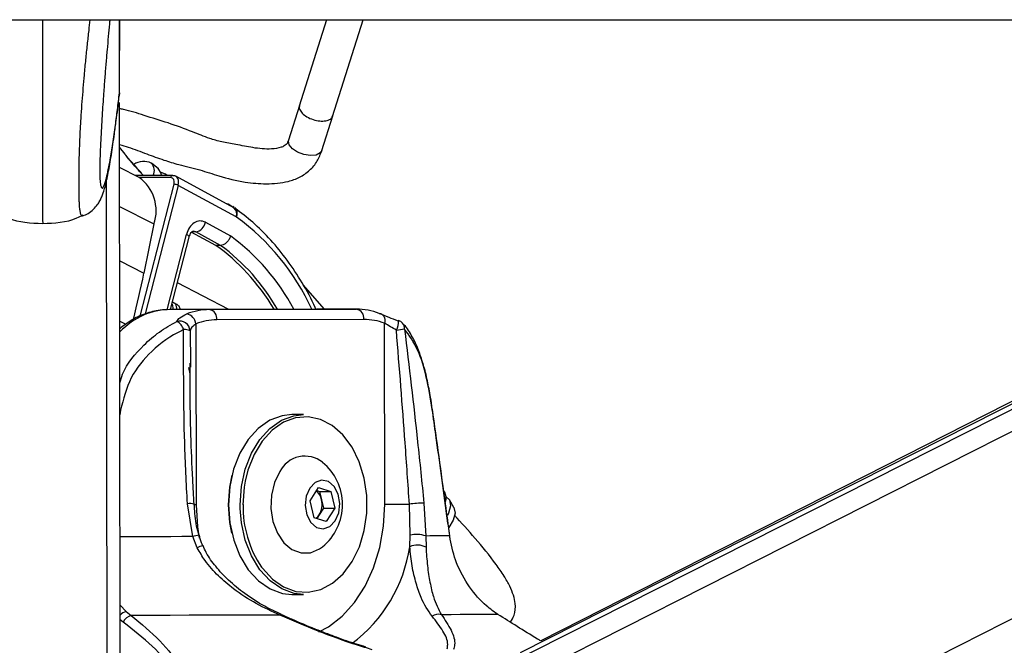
# Model space of a CAD drawing. Header units: millimetres. Extents: x 1508 to 17407, y 390 to 16320.
# Tile 19 of 66: x 6308 to 6500, y 5779 to 5901. Entities that reach past the tile are written whole.
import ezdxf

# ---------------------------------------------------------------- set-up
doc = ezdxf.new("R2010")
doc.units = ezdxf.units.MM
doc.header["$LTSCALE"] = 2
doc.layers.add('COMPONENT_GEOMETRY', color=7, linetype='Continuous')
doc.styles.add('SLDTEXTSTYLE0', font='TXT', dxfattribs={"width": 0.75})
doc.dimstyles.new('SLDDIMSTYLE1', dxfattribs={"dimtxt": 100, "dimasz": 6.604, "dimexe": 0, "dimexo": 0.0625, "dimgap": 25, "dimtad": 0, "dimtih": 1, "dimtoh": 1, "dimdec": 0, "dimrnd": 1e-09, "dimzin": 12, "dimdsep": 46, "dimtxsty": 'SLDTEXTSTYLE0', "dimsah": 1, "dimcen": 0.09, "dimadec": 0, "dimazin": 3, "dimtfac": 1, "dimtdec": 0, "dimtofl": 0, "dimtmove": 0, "dimatfit": 3, "dimfxl": 1, "dimfrac": 2, "dimtolj": 1, "dimtzin": 12, "dimarcsym": 0})

# ---------------------------------------------------------------- blocks, each defined once
blk = doc.blocks.new('_D_5')
at = {"layer": 'COMPONENT_GEOMETRY', "color": 7}
for p, q in [((8881.73, 5900.55), (9410.21, 5900.55)), ((9403.86, 5900.55), (9403.86, 3831.64)), ((9203.79, 3811.33), (9173.32, 3811.33)), ((9173.32, 3811.33), (9173.32, 3652.58)), ((9603.93, 3811.33), (9634.4, 3811.33)), ((9634.4, 3811.33), (9634.4, 3652.58)), ((9173.32, 3652.58), (9203.79, 3652.58)), ((9634.4, 3652.58), (9603.93, 3652.58)), ((9403.86, 1434.05), (9403.86, 3502.96)), ((3768.31, 1434.05), (9410.21, 1434.05))]:
    blk.add_line(p, q, dxfattribs=at)
for points in [[(9403.86, 5900.55), (9402.84, 5893.95), (9404.88, 5893.95)], [(9403.86, 1434.05), (9404.88, 1440.65), (9402.84, 1440.65)]]:
    blk.add_solid(points, dxfattribs=at)
at = {"layer": 'COMPONENT_GEOMETRY', "color": 7, "char_height": 100, "attachment_point": 1, "style": 'SLDTEXTSTYLE0'}
for s, insert in [('7\'3.92"', (9203.79, 3781.48)), ('2233', (9256.08, 3631.87))]:
    blk.add_mtext(s, dxfattribs=dict(at, insert=insert))

msp = doc.modelspace()

# ---------------------------------------------------------------- linework, layer by layer
at = {"color": 7, "linetype": 'Continuous', "lineweight": 25}
for p, q in [((3770.62, 5900.55), (6310.54, 5900.55)), ((6310.54, 5900.55), (8850.45, 5900.55)), ((6327.34, 5886.01), (6327.32, 5900.55)), ((6327.34, 5888.25), (6327.32, 5900.55)), ((6327.34, 5886.34), (6327.32, 5900.55)), ((6327.34, 5887.84), (6327.32, 5900.55)), ((6327.34, 5886.01), (6327.33, 5900.55)), ((6327.33, 5900.55), (6327.33, 5894.91)), ((6367.68, 5900.55), (6362.38, 5883.72)), ((6368.87, 5881.68), (6374.81, 5900.55)), ((6649.33, 5900.55), (6405.45, 5777.28)), ((6647.5, 5900.55), (6409.42, 5779.58)), ((6327.33, 5894.91), (6327.33, 5894.71)), ((6327.34, 5893.01), (6327.33, 5894.91)), ((6327.34, 5893), (6327.33, 5894.51)), ((6327.34, 5893.01), (6327.34, 5893)), ((6327.34, 5886.33), (6327.28, 5885.7)), ((6327.34, 5886.33), (6327.34, 5887.84)), ((6327.34, 5886.34), (6327.34, 5886.33)), ((6327.5, 5767.87), (6327.35, 5884.41)), ((6362.43, 5883.86), (6360.3, 5877.12)), ((6366.79, 5875.08), (6368.91, 5881.81)), ((6327.36, 5875.7), (6327.36, 5876.23)), ((6328.44, 5874.35), (6327.36, 5875.7)), ((6334.95, 5871.54), (6333.59, 5872.61)), ((6331.15, 5869.83), (6327.36, 5871.78)), ((6337.71, 5870.21), (6330.42, 5870.21)), ((6336.64, 5870.21), (6336.32, 5870.46)), ((6349.65, 5863.91), (6338.31, 5870.06)), ((6350.11, 5862.16), (6338.79, 5868.29)), ((6349.69, 5864.09), (6349.57, 5864.16)), ((6349.89, 5863.76), (6349.65, 5863.91)), ((6349.8, 5863.98), (6350.49, 5863.29)), ((6350.53, 5863.27), (6350.29, 5863.53)), ((6344.09, 5861.1), (6348.99, 5858.44)), ((6334.07, 5860.77), (6332.11, 5851.19)), ((6342.2, 5859.23), (6341.3, 5859.2)), ((6346.13, 5856.58), (6341.3, 5859.2)), ((6347.04, 5856.6), (6342.2, 5859.23)), ((6337.31, 5844.1), (6340.94, 5858.23)), ((6347.04, 5856.6), (6346.13, 5856.58)), ((6367.3, 5844.18), (6363.14, 5848.91)), ((6365.74, 5844.18), (6337.1, 5844.1)), ((6344.89, 5844.1), (6337.1, 5844.1)), ((6337.7, 5845.59), (6338.35, 5845.25)), ((6339.21, 5844.11), (6339.19, 5844.18)), ((6344.89, 5844.1), (6373.53, 5844.18)), ((6373.53, 5844.18), (6365.74, 5844.18)), ((6374.95, 5842.18), (6346.31, 5842.1)), ((6342.24, 5841.33), (6342.29, 5806.09)), ((6379.06, 5806.19), (6379.01, 5841.43)), ((6341.16, 5833.69), (6341.16, 5832.92)), ((6363.22, 5823.64), (6360.96, 5823.64)), ((6363.55, 5815.64), (6363.5, 5815.64)), ((6364.51, 5806.88), (6366.15, 5809.44)), ((6366.15, 5809.44), (6368.55, 5808.7)), ((6365.79, 5808.87), (6366.34, 5808.7)), ((6366.34, 5808.7), (6368.55, 5808.7)), ((6366.34, 5808.7), (6366.71, 5807.05)), ((6368.55, 5808.7), (6369.29, 5805.4)), ((6390.74, 5808.52), (6390.51, 5808.9)), ((6341.62, 5799.89), (6340.58, 5806.3)), ((6365.25, 5803.58), (6364.51, 5806.88)), ((6367.09, 5805.4), (6366.26, 5804.12)), ((6366.71, 5807.05), (6367.09, 5805.4)), ((6367.09, 5805.4), (6369.29, 5805.4)), ((6369.29, 5805.4), (6367.64, 5802.84)), ((6383.96, 5800.19), (6383.83, 5806.2)), ((6386.66, 5806.42), (6387.03, 5800.01)), ((6392.52, 5805.54), (6391.63, 5807.03)), ((6367.64, 5802.84), (6365.25, 5803.58)), ((6366.26, 5804.12), (6365.8, 5803.41)), ((6342.49, 5797.7), (6341.62, 5799.89)), ((6383.91, 5797.93), (6383.96, 5800.19)), ((6387.03, 5800.01), (6387.08, 5797.82)), ((6363.5, 5796.64), (6363.55, 5796.64)), ((6360.96, 5788.64), (6363.22, 5788.64)), ((6328.66, 5785.32), (6329.64, 5784.55)), ((6401.09, 5784.74), (6399.97, 5785.52))]:
    msp.add_line(p, q, dxfattribs=at)
at = {"color": 8, "linetype": 'Continuous', "lineweight": 25}
for p, q in [((6327.34, 5886.01), (6327.32, 5900.55)), ((6327.34, 5886.01), (6327.33, 5900.55)), ((6327.33, 5894.91), (6327.33, 5900.55)), ((6401.57, 5770.01), (6659.82, 5900.55)), ((6402.21, 5774.66), (6651.28, 5900.55)), ((6409.78, 5737.67), (6732.04, 5900.55)), ((6327.33, 5894.51), (6327.33, 5894.91)), ((6327.33, 5894.53), (6327.33, 5894.51)), ((6327.55, 5734.24), (6327.35, 5884.41)), ((6327.36, 5875.7), (6327.36, 5876.23)), ((6324.98, 5729.42), (6324.79, 5869.18)), ((6337.31, 5869.81), (6331.19, 5869.81)), ((6331.37, 5842.81), (6337.97, 5868.5)), ((6338.79, 5868.29), (6332.36, 5843.27)), ((6327.37, 5864.21), (6334.07, 5860.77)), ((6349.46, 5864.02), (6349.04, 5864.34)), ((6336.66, 5844.07), (6340.42, 5858.73)), ((6327.39, 5853.62), (6332.11, 5851.19)), ((6348.68, 5844.13), (6338.65, 5849.29)), ((6337.58, 5845.14), (6337.79, 5844.1)), ((6338.58, 5844.11), (6338.35, 5845.25)), ((6327.4, 5841.87), (6328.61, 5841.25)), ((6341.11, 5839.99), (6341.16, 5833.69)), ((6341.12, 5831.59), (6340.87, 5832.83)), ((6327.43, 5824.53), (6327.56, 5824.51)), ((6327.56, 5824.51), (6327.43, 5823.59)), ((6350.86, 5805.39), (6350.85, 5806.11)), ((6327.48, 5786.54), (6328.66, 5785.32)), ((6328.07, 5783.24), (6327.48, 5783.71))]:
    msp.add_line(p, q, dxfattribs=at)
at = {"color": 8, "linetype": 'Continuous', "lineweight": 25, "flags": 128}
for points in [[(6366.79, 5875.07), (6366.47, 5874.6), (6365.67, 5874.2), (6364.54, 5874.08), (6363.27, 5874.28), (6362.04, 5874.75), (6361.03, 5875.43), (6360.41, 5876.21), (6360.27, 5876.97), (6360.33, 5877.2)], [(6340.94, 5858.23), (6340.95, 5858.25), (6340.92, 5858.35), (6340.82, 5858.47), (6340.65, 5858.6), (6340.42, 5858.73)], [(6351.86, 5810.72), (6351.66, 5809.55), (6351.41, 5806.11)], [(6342.29, 5806.09), (6341.87, 5806.09), (6341.78, 5806.09)], [(6342.29, 5806.09), (6342.55, 5801.81), (6342.89, 5799.58)], [(6366.2, 5781.34), (6368.09, 5782.35), (6370.76, 5784.4), (6373.15, 5787.05), (6375.21, 5790.21), (6376.86, 5793.81), (6378.08, 5797.75), (6378.82, 5801.91), (6379.06, 5806.19)], [(6341.62, 5799.89), (6339.48, 5799.89), (6337.32, 5799.88), (6335.14, 5799.88), (6332.95, 5799.87), (6330.73, 5799.87), (6328.5, 5799.87), (6327.46, 5799.87)]]:
    msp.add_lwpolyline(points, dxfattribs=at)
at = {"color": 7, "linetype": 'Continuous', "lineweight": 25, "flags": 128}
for points in [[(6335.54, 5870.21), (6335.48, 5870.69), (6334.91, 5871.57)], [(6336.57, 5870.21), (6336.28, 5870.49), (6335.44, 5870.83)], [(6337.71, 5870.21), (6337.78, 5870.2), (6337.87, 5870.17)], [(6349.04, 5864.34), (6348.53, 5864.61), (6348.04, 5864.79)], [(6377.97, 5843.36), (6378.24, 5843.32), (6378.48, 5843.21), (6378.69, 5843.03), (6378.86, 5842.79), (6378.98, 5842.5), (6379.05, 5842.16), (6379.06, 5841.8), (6379.01, 5841.43)], [(6381.62, 5841.91), (6381.71, 5841.97), (6381.73, 5841.97)], [(6388.29, 5824.67), (6388.31, 5824.71), (6388.32, 5824.73)], [(6360.96, 5823.64), (6359.06, 5823.43), (6356.64, 5822.54), (6354.39, 5820.97), (6352.42, 5818.8), (6350.79, 5816.11), (6349.58, 5813.01), (6348.83, 5809.63), (6348.58, 5806.11)], [(6350.85, 5806.11), (6351.1, 5809.63), (6351.84, 5813.01), (6353.05, 5816.11), (6354.68, 5818.8), (6356.66, 5820.97), (6358.9, 5822.54), (6361.32, 5823.43), (6363.22, 5823.64)], [(6355.02, 5793.96), (6355.19, 5793.72), (6357.13, 5791.61), (6359.33, 5790.09), (6361.7, 5789.23), (6364.14, 5789.06), (6366.56, 5789.59), (6368.85, 5790.8), (6370.92, 5792.64), (6372.69, 5795.03), (6374.09, 5797.87), (6375.05, 5801.05), (6375.54, 5804.44), (6375.53, 5807.9), (6375.03, 5811.29), (6374.07, 5814.47), (6372.66, 5817.3), (6370.89, 5819.68), (6368.81, 5821.51), (6366.51, 5822.7), (6364.09, 5823.22), (6361.65, 5823.04), (6359.28, 5822.16), (6357.09, 5820.64), (6355.16, 5818.51), (6353.57, 5815.88), (6352.38, 5812.85), (6351.86, 5810.72)], [(6348.58, 5806.11), (6348.83, 5809.55), (6349.28, 5811.87)], [(6358.58, 5812.54), (6357.54, 5810.4), (6356.95, 5807.95), (6356.85, 5805.37), (6357.25, 5802.84), (6358.11, 5800.56), (6359.38, 5798.69), (6360.95, 5797.38), (6362.72, 5796.71), (6364.55, 5796.75), (6366.3, 5797.48), (6366.92, 5797.93)], [(6364.41, 5809.34), (6363.74, 5807.75), (6363.54, 5805.92), (6363.86, 5804.12), (6364.64, 5802.63), (6365.76, 5801.67), (6367.06, 5801.4), (6368.33, 5801.84), (6369.38, 5802.94), (6370.06, 5804.53), (6370.25, 5806.36), (6369.94, 5808.16), (6369.16, 5809.65), (6368.04, 5810.61), (6366.74, 5810.89), (6365.47, 5810.44), (6364.41, 5809.34)], [(6390.99, 5807.61), (6391.63, 5807.03), (6391.86, 5805.9), (6391.48, 5804.46), (6391.25, 5804.01)], [(6348.58, 5806.11), (6348.84, 5802.59), (6349.6, 5799.21), (6350.82, 5796.12), (6352.45, 5793.43), (6354.43, 5791.27), (6356.68, 5789.72), (6359.11, 5788.84), (6360.96, 5788.64)], [(6349.25, 5800.55), (6348.84, 5802.67), (6348.58, 5806.11)], [(6363.22, 5788.64), (6361.37, 5788.84), (6358.95, 5789.72), (6356.7, 5791.27), (6354.71, 5793.43), (6353.08, 5796.12), (6351.86, 5799.21), (6351.11, 5802.59), (6350.86, 5805.39)], [(6379.06, 5806.19), (6379.55, 5806.19), (6380.11, 5806.19), (6380.7, 5806.19), (6381.33, 5806.19), (6381.98, 5806.2), (6382.62, 5806.2), (6383.24, 5806.2), (6383.83, 5806.2)], [(6392.52, 5805.54), (6392.52, 5805.53), (6392.74, 5804.47), (6392.38, 5803.11), (6391.5, 5801.67)], [(6391.69, 5800.04), (6391.33, 5800.04), (6390.9, 5800.04), (6390.41, 5800.03), (6389.86, 5800.03), (6389.25, 5800.02), (6388.57, 5800.02), (6387.83, 5800.02), (6387.03, 5800.01)], [(6391.69, 5800.04), (6391.7, 5800.08), (6391.7, 5800.09)], [(6358.62, 5784.6), (6355.23, 5784.59), (6351.76, 5784.59), (6348.22, 5784.58), (6344.61, 5784.57), (6340.94, 5784.57), (6337.21, 5784.56), (6333.44, 5784.55), (6329.64, 5784.55)], [(6401.09, 5784.74), (6400.27, 5784.73), (6399.29, 5784.73), (6398.14, 5784.72), (6396.83, 5784.71), (6395.36, 5784.71), (6393.75, 5784.7), (6391.97, 5784.69), (6390.06, 5784.69)]]:
    msp.add_lwpolyline(points, dxfattribs=at)
at = {"color": 7, "linetype": 'Continuous', "lineweight": 25}
for centre, radius, start, end in [((6332.09, 5869.29), 3.65, 66.4773, 122.1768), ((6331.94, 5871.14), 2.2, 334.8802, 42.9551), ((6326.5, 5863.33), 7.99, 341.286, 54.3941), ((6337.89, 5866.42), 2.08, 64.258, 87.7786), ((6341.76, 5861.57), 2.38, 280.5543, 348.5826), ((6349.81, 5861.61), 0.625, 55.1585, 61.4957), ((6121.28, 5894.3), 215.19, 345.9831, 348.4421), ((6344.96, 5831.72), 12.38, 90.2987, 111.3119), ((6344.54, 5842.35), 1.79, 352.0505, 78.581), ((6373.17, 5842.43), 1.79, 352.0505, 78.581), ((6373.53, 5831.82), 12.36, 68.9808, 90.0143), ((6339.05, 5839.8), 2.07, 5.3152, 104.8503), ((6340.06, 5841.1), 2.19, 5.9216, 79.6723), ((6346.37, 5830.75), 11.35, 90.2987, 111.3119), ((6374.95, 5830.85), 11.33, 68.9808, 90.0143), ((6381.02, 5840.1), 2, 42.9756, 69.3308), ((6337.03, 5839.2), 3, 19.6308, 60.0223), ((6339.92, 5836.78), 3.43, 69.562, 91.0627), ((6375.61, 5886.11), 46.36, 277.0438, 279.0147), ((6363.49, 5810.05), 5.51, 51.5113, 153.1227), ((6360.17, 5806.14), 10.63, 309.3893, 50.6107), ((6363.79, 5806.5), 2.98, 10.7119, 49.5283), ((6388.44, 5807.41), 2.54, 345.0231, 25.7737), ((6362.87, 5806.14), 3.95, 329.1522, 13.309), ((6387.18, 5781.83), 24.6, 91.2217, 97.8371), ((6364.24, 5805.38), 2.38, 305.9742, 327.9576), ((6385.2, 5794.9), 5.43, 70.2994, 103.2), ((6385.38, 5794.62), 3.62, 62.0972, 113.9982), ((6330.36, 5782.09), 2.56, 106.446, 153.3275), ((6389.46, 5782.72), 2.06, 73.0354, 125.8405)]:
    msp.add_arc(centre, radius, start, end, dxfattribs=at)
at = {"color": 8, "linetype": 'Continuous', "lineweight": 25}
for centre, radius, start, end in [((6337.75, 5869.77), 0.442, 95.3442, 174.1254), ((6348.71, 5862.73), 1.51, 337.6149, 51.777), ((6348.92, 5862.76), 1.4, 333.0412, 45.8379), ((6322.82, 5824.82), 46.25, 24.7447, 53.7542), ((6324.43, 5824.8), 41.65, 27.7058, 53.8562), ((6323.65, 5824.65), 39.6, 29.5207, 53.808), ((6377.49, 5841.96), 4.24, 333.8919, 0.0892), ((6381.36, 5840.44), 1.52, 355.348, 41.6284), ((6341, 5803.57), 2.76, 71.5238, 98.7478), ((6372.46, 5805.75), 21.05, 179.0121, 214.0579), ((6347.1, 5780.8), 19.86, 102.4214, 106.0131), ((6344.85, 5793.06), 5.21, 104.0782, 116.8587), ((6355.28, 5802.23), 28.95, 306.8344, 351.4544), ((6329.4, 5782.84), 2.6, 106.5447, 137.5646), ((6358.85, 5784.36), 0.332, 74.8699, 133.6007)]:
    msp.add_arc(centre, radius, start, end, dxfattribs=at)
at = {"color": 7, "linetype": 'Continuous', "lineweight": 25}
for centre, major_axis, ratio, start_param, end_param in [((6336.98, 5868.5), (0.64, 1.25), 0.664507, 5.041384, 6.61218), ((6337.38, 5868.29), (0.93, 1.77), 0.663275, 5.045841, 6.616637), ((6343.08, 5857.36), (0, 4), 0.706963, 5.916984, 7.504924), ((6333.39, 5813.6), (-4.24, 47.91), 0.687394, 5.341752, 5.76122)]:
    msp.add_ellipse(centre, major_axis=major_axis, ratio=ratio, start_param=start_param, end_param=end_param, dxfattribs=at)
at = {"color": 8, "linetype": 'Continuous', "lineweight": 25}
for centre, major_axis, ratio, start_param, end_param in [((6341.67, 5857.36), (0.06, 2), 0.69905, 5.938194, 6.32045), ((6337.07, 5820.1), (0.12, 24), 0.707093, 0.005537, 0.613333)]:
    msp.add_ellipse(centre, major_axis=major_axis, ratio=ratio, start_param=start_param, end_param=end_param, dxfattribs=at)
for points, knots in [([(6312.32, 5900.55), (6312.32, 5899.74), (6312.33, 5898.24), (6312.33, 5895.94), (6312.33, 5893.74), (6312.33, 5891.45), (6312.34, 5889.1), (6312.34, 5886.67), (6312.34, 5884.15), (6312.35, 5881.95), (6312.35, 5880.12), (6312.35, 5878.49), (6312.35, 5876.59), (6312.36, 5874.4), (6312.36, 5872.15), (6312.36, 5870.13), (6312.37, 5868.38), (6312.37, 5866.94), (6312.37, 5865.65), (6312.37, 5864.59), (6312.37, 5863.72), (6312.37, 5862.96), (6312.37, 5862.28), (6312.37, 5861.71), (6312.38, 5861.29), (6312.38, 5861.02), (6312.38, 5860.87), (6312.38, 5860.83), (6312.38, 5860.89), (6312.38, 5860.89)], [0, 0, 0, 0, 0.0601308, 0.1096846, 0.1592902, 0.2090919, 0.2589815, 0.3079675, 0.3571124, 0.4069747, 0.4320843, 0.4572636, 0.4941212, 0.5314294, 0.5686065, 0.6064448, 0.6339503, 0.6622575, 0.6897632, 0.71796, 0.7433621, 0.7690754, 0.8003558, 0.8362712, 0.8724729, 0.909315, 0.9462965, 0.9957187, 1, 1, 1, 1]), ([(6320.22, 5862.36), (6320.18, 5862.34), (6320.09, 5862.3), (6319.96, 5862.39), (6319.82, 5862.63), (6319.71, 5863.04), (6319.62, 5863.61), (6319.56, 5864.29), (6319.52, 5864.95), (6319.49, 5865.78), (6319.47, 5866.79), (6319.46, 5867.96), (6319.46, 5869.29), (6319.47, 5870.84), (6319.49, 5872.49), (6319.54, 5874.46), (6319.6, 5876.29), (6319.67, 5877.94), (6319.73, 5879.23), (6319.81, 5880.57), (6319.93, 5882.42), (6320.09, 5884.67), (6320.29, 5887.27), (6320.53, 5890), (6320.8, 5892.82), (6321.1, 5895.71), (6321.39, 5898.29), (6321.57, 5899.86), (6321.66, 5900.55)], [0, 0, 0, 0, 0.029556, 0.072958, 0.110202, 0.147655, 0.192567, 0.215273, 0.238288, 0.264462, 0.291185, 0.314115, 0.341137, 0.3691, 0.397767, 0.427135, 0.4714, 0.493803, 0.51642, 0.543065, 0.569794, 0.623684, 0.678666, 0.733863, 0.80373, 0.873818, 0.944408, 1, 1, 1, 1]), ([(6323.55, 5869.32), (6323.55, 5869.28), (6323.57, 5869.09), (6323.61, 5868.74), (6323.67, 5868.33), (6323.75, 5868.02), (6323.85, 5867.82), (6323.96, 5867.74), (6324.07, 5867.78), (6324.2, 5867.92), (6324.36, 5868.23), (6324.57, 5868.81), (6324.85, 5869.85), (6325.17, 5871.31), (6325.5, 5873.05), (6325.79, 5874.78), (6326.04, 5876.41), (6326.3, 5878.17), (6326.6, 5880.36), (6326.95, 5883.03), (6327.21, 5885.23), (6327.34, 5886.34)], [0, 0, 0, 0, 0.004347, 0.017495, 0.044366, 0.070563, 0.096926, 0.130242, 0.163683, 0.1974, 0.231179, 0.295909, 0.360864, 0.452289, 0.544, 0.608431, 0.672926, 0.737591, 0.802306, 0.901076, 1, 1, 1, 1]), ([(6362.47, 5883.84), (6362.44, 5883.8), (6362.28, 5883.55), (6362.48, 5882.94), (6363.08, 5882.15), (6364.12, 5881.45), (6365.38, 5880.97), (6366.69, 5880.77), (6367.84, 5880.89), (6368.64, 5881.25), (6368.8, 5881.65), (6368.87, 5881.83)], [0, 0, 0, 0, 0.026289, 0.151289, 0.276289, 0.401289, 0.526289, 0.651289, 0.776289, 0.901289, 1, 1, 1, 1]), ([(6331.95, 5870.27), (6331.62, 5870.63), (6330.48, 5871.89), (6329.26, 5873.27), (6328.5, 5874.26), (6328.43, 5874.35)], [0, 0, 0, 0, 0.268306, 0.9363098, 1, 1, 1, 1]), ([(6327.42, 5829.82), (6327.58, 5830.39), (6328.41, 5833.26), (6331.36, 5836.59), (6335.07, 5839.88), (6337.36, 5841.15), (6338.53, 5841.79)], [0, 0, 0, 0, 0.103714, 0.516857, 0.755191, 1, 1, 1, 1])]:
    msp.add_open_spline(points, degree=3, knots=knots, dxfattribs=at)
at = {"color": 7, "linetype": 'Continuous', "lineweight": 25}
for points, knots in [([(6325.47, 5900.55), (6325.44, 5900.28), (6325.34, 5899.23), (6325.16, 5897.29), (6324.93, 5894.73), (6324.7, 5892.04), (6324.47, 5889.21), (6324.27, 5886.54), (6324.1, 5884.08), (6323.96, 5881.86), (6323.82, 5879.52), (6323.7, 5877.34), (6323.61, 5875.33), (6323.55, 5873.88), (6323.52, 5872.71), (6323.5, 5871.97), (6323.49, 5871.33), (6323.49, 5870.86), (6323.5, 5870.4), (6323.51, 5869.98), (6323.53, 5869.6), (6323.54, 5869.41), (6323.55, 5869.32)], [0, 0, 0, 0, 0.033627, 0.128789, 0.225186, 0.321726, 0.418834, 0.516224, 0.582058, 0.648083, 0.71501, 0.782497, 0.826278, 0.870784, 0.891232, 0.91208, 0.925673, 0.939727, 0.951283, 0.96842, 0.985978, 1, 1, 1, 1]), ([(6326.71, 5880.94), (6326.81, 5881.66), (6327.01, 5883.15), (6327.21, 5884.83), (6327.31, 5885.7)], [0, 0, 0, 0, 0.483892, 1, 1, 1, 1]), ([(6360.3, 5877.12), (6360.19, 5876.83), (6360.02, 5876.4), (6359.45, 5875.95), (6358.55, 5875.55), (6356.46, 5875.25), (6353.44, 5875.56), (6350.2, 5876.25), (6347.37, 5876.71), (6344.54, 5877.49), (6341.18, 5878.91), (6336.89, 5880.47), (6332.33, 5881.81), (6329.19, 5882.89), (6327.61, 5883.18), (6327.35, 5883.23)], [0, 0, 0, 0, 0.045428, 0.06553, 0.087858, 0.144295, 0.246184, 0.339897, 0.417197, 0.485332, 0.584766, 0.725072, 0.858949, 0.976777, 1, 1, 1, 1]), ([(6320.22, 5862.37), (6320.56, 5862.51), (6321.36, 5862.83), (6322.32, 5863.64), (6323.08, 5864.54), (6323.58, 5865.37), (6323.94, 5866.14), (6324.25, 5867.01), (6324.66, 5868.4), (6325.17, 5870.72), (6325.77, 5874.19), (6326.28, 5877.65), (6326.59, 5880.06), (6326.71, 5880.94)], [0, 0, 0, 0, 0.024596, 0.057038, 0.088489, 0.121968, 0.161734, 0.215899, 0.299966, 0.485024, 0.687356, 0.884912, 1, 1, 1, 1]), ([(6327.36, 5876.23), (6327.93, 5876.07), (6329.73, 5875.59), (6332.56, 5874.43), (6335.8, 5873.26), (6339.26, 5872.19), (6342.91, 5871.4), (6347.13, 5869.95), (6351.46, 5868.85), (6356.01, 5868.51), (6359.65, 5868.78), (6362.49, 5869.82), (6364.45, 5871.16), (6365.96, 5872.95), (6366.52, 5874.38), (6366.79, 5875.08)], [0, 0, 0, 0, 0.041375, 0.131095, 0.212341, 0.281065, 0.377177, 0.46504, 0.584112, 0.678144, 0.77729, 0.831107, 0.888331, 0.945726, 1, 1, 1, 1]), ([(6331.63, 5870.73), (6330.63, 5871.81), (6329.48, 5873.04), (6328.55, 5874.21), (6328.44, 5874.35)], [0, 0, 0, 0, 0.876967, 1, 1, 1, 1]), ([(6365.61, 5844.18), (6365.57, 5844.28), (6364.81, 5846.1), (6362.97, 5849.33), (6360.1, 5853.78), (6356.86, 5857.72), (6353.46, 5861.1), (6351.04, 5862.91), (6349.89, 5863.76)], [0, 0, 0, 0, 0.011933, 0.213395, 0.414893, 0.616338, 0.817608, 1, 1, 1, 1]), ([(6304.52, 5862.51), (6304.9, 5862.31), (6307.29, 5861.05), (6310.06, 5860.96), (6312.38, 5860.88)], [0, 0, 0, 0, 0.161148, 1, 1, 1, 1]), ([(6312.38, 5860.88), (6314.69, 5860.96), (6317.46, 5861.06), (6319.84, 5862.33), (6320.23, 5862.53)], [0, 0, 0, 0, 0.838852, 1, 1, 1, 1]), ([(6320.3, 5862.4), (6320.29, 5862.39), (6320.26, 5862.36), (6320.24, 5862.36), (6320.22, 5862.36)], [0, 0, 0, 0, 0.294323, 1, 1, 1, 1]), ([(6340.94, 5858.23), (6340.99, 5858.38), (6341.1, 5858.73), (6341.35, 5859.13), (6341.59, 5859.34), (6341.66, 5859.37), (6341.67, 5859.36), (6341.68, 5859.35)], [0, 0, 0, 0, 0.16552, 0.389685, 0.61698, 0.874266, 1, 1, 1, 1]), ([(6348.99, 5858.44), (6348.99, 5858.43), (6348.95, 5858.3), (6348.82, 5857.97), (6348.52, 5857.47), (6348.05, 5857), (6347.53, 5856.68), (6347.2, 5856.63), (6347.04, 5856.6)], [0, 0, 0, 0, 0.01338, 0.132382, 0.349521, 0.566424, 0.78321, 1, 1, 1, 1]), ([(6337.1, 5844.1), (6336.48, 5844.08), (6334.88, 5844.01), (6332.34, 5843.36), (6329.67, 5842.15), (6328.13, 5840.95), (6327.41, 5840.38)], [0, 0, 0, 0, 0.177254, 0.4624, 0.748214, 1, 1, 1, 1]), ([(6338.35, 5845.25), (6338.55, 5845.11), (6338.99, 5844.81), (6339.1, 5844.4), (6339.17, 5844.17)], [0, 0, 0, 0, 0.45824, 1, 1, 1, 1]), ([(6338.53, 5841.79), (6338.69, 5842.05), (6339.03, 5842.59), (6339.96, 5843.02), (6340.46, 5843.26)], [0, 0, 0, 0, 0.461861, 1, 1, 1, 1]), ([(6377.97, 5843.36), (6378.56, 5843.13), (6379.65, 5842.7), (6381, 5842.16), (6381.62, 5841.91)], [0, 0, 0, 0, 0.5381386, 1, 1, 1, 1]), ([(6339.85, 5840.2), (6339.7, 5840.13), (6337.48, 5839.07), (6333.63, 5836.37), (6329.22, 5831.01), (6328.11, 5826.68), (6327.56, 5824.51)], [0, 0, 0, 0, 0.025047, 0.371523, 0.686338, 1, 1, 1, 1]), ([(6340.58, 5806.3), (6340.38, 5810.27), (6339.81, 5821.58), (6339.84, 5832.88), (6339.85, 5840.2)], [0, 0, 0, 0, 0.351724, 1, 1, 1, 1]), ([(6342.24, 5841.33), (6341.94, 5841.11), (6341.37, 5840.7), (6341.19, 5840.22), (6341.11, 5839.99)], [0, 0, 0, 0, 0.5305867, 1, 1, 1, 1]), ([(6381.3, 5840.1), (6380.91, 5840.32), (6380.07, 5840.81), (6379.38, 5841.21), (6379.01, 5841.43)], [0, 0, 0, 0, 0.469413, 1, 1, 1, 1]), ([(6383.83, 5806.2), (6383.56, 5810.17), (6382.8, 5821.48), (6381.89, 5832.77), (6381.3, 5840.1)], [0, 0, 0, 0, 0.351797, 1, 1, 1, 1]), ([(6386.49, 5833.55), (6386.21, 5834.45), (6385.6, 5836.4), (6384.38, 5838.89), (6383.34, 5840.63), (6382.59, 5841.31), (6382.46, 5841.42)], [0, 0, 0, 0, 0.2779543, 0.5999468, 0.9358454, 1, 1, 1, 1]), ([(6388.29, 5824.67), (6387.93, 5826.83), (6387.21, 5831.15), (6385.49, 5836.73), (6383.8, 5839.06), (6382.88, 5840.32)], [0, 0, 0, 0, 0.313753, 0.62866, 1, 1, 1, 1]), ([(6382.88, 5840.32), (6383.76, 5833), (6385.12, 5821.7), (6386.26, 5810.4), (6386.66, 5806.42)], [0, 0, 0, 0, 0.648276, 1, 1, 1, 1]), ([(6341.89, 5806.19), (6341.8, 5807.81), (6341.38, 5815.19), (6341.06, 5824.36), (6341.12, 5831.9), (6341.13, 5833.69)], [0, 0, 0, 0, 0.176185, 0.805195, 1, 1, 1, 1]), ([(6388.3, 5824.72), (6388.19, 5825.5), (6387.93, 5827.41), (6387.34, 5830.3), (6386.85, 5832.48), (6386.51, 5833.48), (6386.49, 5833.55)], [0, 0, 0, 0, 0.2422932, 0.5983674, 0.9691405, 1, 1, 1, 1]), ([(6391.69, 5800.04), (6391.51, 5801.35), (6390.63, 5807.88), (6389.5, 5816.1), (6388.52, 5823), (6388.29, 5824.67)], [0, 0, 0, 0, 0.159188, 0.795943, 1, 1, 1, 1]), ([(6391.7, 5800.09), (6391.43, 5802.14), (6390.33, 5810.35), (6389.18, 5818.57), (6388.32, 5824.73)], [0, 0, 0, 0, 0.249839, 1, 1, 1, 1]), ([(6342.83, 5800.2), (6342.8, 5800.31), (6342.39, 5801.67), (6342.02, 5803.68), (6341.96, 5805.58), (6341.94, 5806.19)], [0, 0, 0, 0, 0.056247, 0.699143, 1, 1, 1, 1]), ([(6403.55, 5783.22), (6403.8, 5783.65), (6404.44, 5784.72), (6404.56, 5786.62), (6404.15, 5788.49), (6403.39, 5790.31), (6402.22, 5792.36), (6399.98, 5795.59), (6396.69, 5799.6), (6393.96, 5802.58), (6392.61, 5804.05)], [0, 0, 0, 0, 0.070898, 0.175209, 0.243206, 0.317544, 0.401782, 0.502549, 0.754355, 1, 1, 1, 1]), ([(6343.6, 5798.11), (6343.5, 5798.3), (6343.17, 5798.97), (6343.01, 5799.7), (6342.89, 5800.22)], [0, 0, 0, 0, 0.284928, 1, 1, 1, 1]), ([(6399.97, 5785.52), (6399.59, 5785.81), (6398, 5787.06), (6395.43, 5789.92), (6392.96, 5794.48), (6391.98, 5798.05), (6391.72, 5799.82), (6391.69, 5800.04)], [0, 0, 0, 0, 0.095474, 0.402352, 0.701252, 0.962182, 1, 1, 1, 1]), ([(6358.62, 5784.6), (6357.07, 5785.31), (6353.93, 5786.73), (6349.9, 5789.36), (6346.56, 5792.2), (6344.13, 5794.88), (6342.98, 5796.87), (6342.49, 5797.7)], [0, 0, 0, 0, 0.245373, 0.495297, 0.678097, 0.864612, 1, 1, 1, 1]), ([(6358.94, 5784.7), (6357.83, 5785.22), (6355.35, 5786.37), (6351.85, 5788.63), (6348.63, 5791.25), (6346.14, 5793.95), (6344.47, 5796.22), (6343.84, 5797.68), (6343.64, 5798.13)], [0, 0, 0, 0, 0.18063, 0.404763, 0.601627, 0.775755, 0.929813, 1, 1, 1, 1]), ([(6388.25, 5784.39), (6387.49, 5785.5), (6386.28, 5787.27), (6385.12, 5790.77), (6384.32, 5794.01), (6384.04, 5796.66), (6383.91, 5797.93)], [0, 0, 0, 0, 0.367123, 0.580074, 0.797975, 1, 1, 1, 1]), ([(6387.08, 5797.82), (6387.15, 5796.59), (6387.31, 5794.04), (6387.83, 5790.91), (6388.6, 5787.52), (6389.49, 5785.77), (6390.06, 5784.69)], [0, 0, 0, 0, 0.202402, 0.415938, 0.635024, 1, 1, 1, 1]), ([(6329.64, 5784.55), (6331.58, 5782.91), (6335.5, 5779.62), (6339.42, 5774.64), (6341.05, 5770.64), (6341.01, 5767.78), (6340.11, 5765.56), (6337.77, 5763.44), (6334.75, 5762.28), (6332.9, 5761.85), (6332.66, 5761.79)], [0, 0, 0, 0, 0.208234, 0.420981, 0.592265, 0.677743, 0.765865, 0.874569, 0.983936, 1, 1, 1, 1]), ([(6376.6, 5777.86), (6375.58, 5778.16), (6372.02, 5779.24), (6365.89, 5781.49), (6361.07, 5783.56), (6358.62, 5784.6)], [0, 0, 0, 0, 0.1637155, 0.5756248, 1, 1, 1, 1]), ([(6367.94, 5780.93), (6367.11, 5781.25), (6364.72, 5782.16), (6361.72, 5783.43), (6359.6, 5784.38), (6358.93, 5784.68)], [0, 0, 0, 0, 0.267669, 0.7713077, 1, 1, 1, 1]), ([(6391.2, 5778.02), (6391.25, 5778.31), (6391.43, 5779.35), (6390.56, 5781.48), (6389.03, 5783.41), (6388.25, 5784.39)], [0, 0, 0, 0, 0.161875, 0.574916, 1, 1, 1, 1]), ([(6390.06, 5784.69), (6390.76, 5783.66), (6392.17, 5781.59), (6392.85, 5779.32), (6392.53, 5778.21), (6392.44, 5777.9)], [0, 0, 0, 0, 0.413472, 0.836281, 1, 1, 1, 1]), ([(6409.42, 5779.58), (6409.22, 5779.7), (6406.21, 5781.5), (6403.56, 5783.18), (6401.09, 5784.74)], [0, 0, 0, 0, 0.069311, 1, 1, 1, 1]), ([(6332.12, 5762), (6332.34, 5762.06), (6334.09, 5762.47), (6336.94, 5763.56), (6339.06, 5765.54), (6339.82, 5767.62), (6339.71, 5770.29), (6337.94, 5774.01), (6333.96, 5778.63), (6330.05, 5781.69), (6328.07, 5783.24)], [0, 0, 0, 0, 0.0156907, 0.1221635, 0.2284024, 0.3128217, 0.4004634, 0.5725392, 0.7836075, 1, 1, 1, 1]), ([(6375.36, 5778.39), (6374.75, 5778.57), (6372.83, 5779.14), (6370.33, 5780), (6368.5, 5780.71), (6367.94, 5780.93)], [0, 0, 0, 0, 0.242769, 0.767885, 1, 1, 1, 1])]:
    msp.add_open_spline(points, degree=3, knots=knots, dxfattribs=at)

# ---------------------------------------------------------------- dimensions: what is measured, and where the dimension line sits
at = {"layer": 'COMPONENT_GEOMETRY', "color": 7}
dim = msp.add_linear_dim(base=(9403.8607, 1434.0453), p1=(8879.1875, 5900.5549), p2=(3765.7705, 1434.0453), angle=90, dimstyle='SLDDIMSTYLE1', dxfattribs=at)
dim.commit()
dim.dimension.update_dxf_attribs({"geometry": '_D_5', "text_midpoint": (9403.8607, 3667.3001), "dimtype": 160})

doc.saveas('drawing.dxf')
